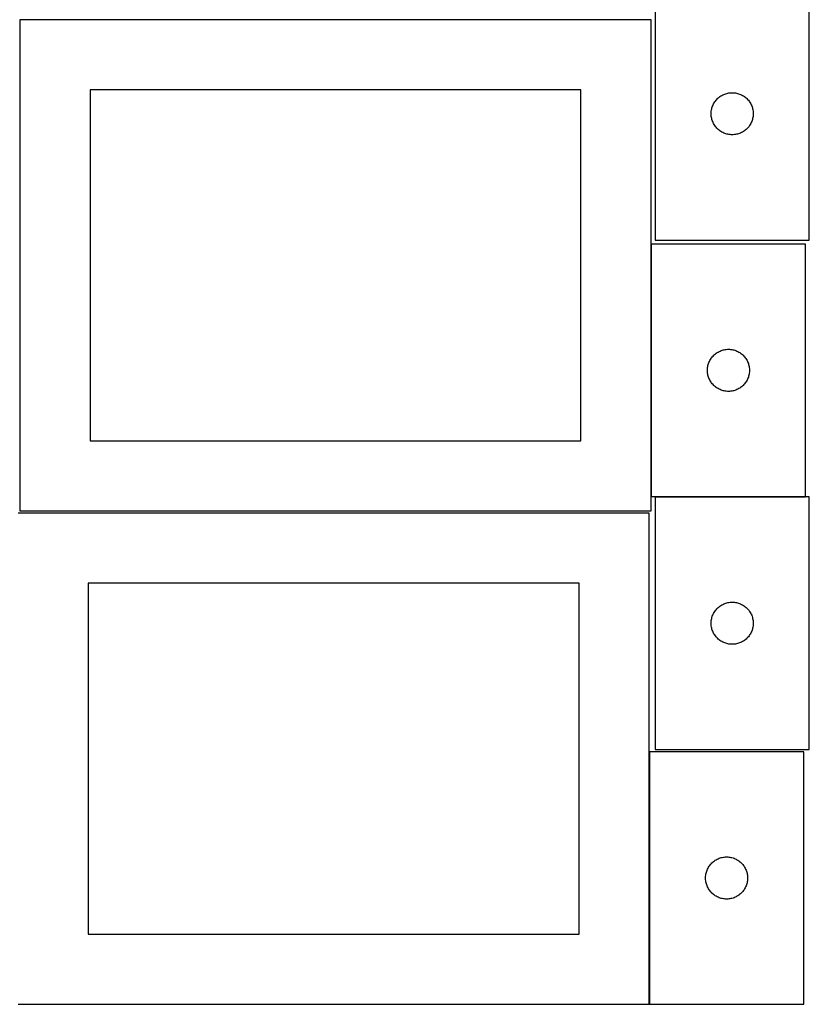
# Model space of a CAD drawing. Header units: millimetres. Extents: x 7 to 1493, y 8 to 2993.
# Tile 2 of 13: x 908 to 1471, y 8 to 709. Entities that reach past the tile are written whole.
import ezdxf

# ---------------------------------------------------------------- set-up
doc = ezdxf.new("R2010")
doc.units = ezdxf.units.MM
doc.layers.add('COMMON', color=5, linetype='CONTINUOUS', true_color=0x0000ff)
doc.layers.add('CUT', color=7, linetype='CONTINUOUS', true_color=0x000000)

msp = doc.modelspace()

# ---------------------------------------------------------------- linework, layer by layer
at = {"layer": 'COMMON'}
for p, q in [((908.149576, 709.374324), (908.149576, 359.374324)), ((1358.349577, 549.574343), (1358.349577, 369.574343)), ((1361.099119, 369.474342), (1468.449578, 369.474342)), ((1357.024737, 187.849544), (1357.024737, 7.849544))]:
    msp.add_line(p, q, dxfattribs=at)
at = {"layer": 'CUT'}
for p, q in [((1361.099119, 732.423841), (1361.099119, 552.423841)), ((1471.099119, 552.423841), (1471.099119, 732.423841)), ((1358.249577, 709.374324), (908.249577, 709.374324)), ((908.249577, 709.374324), (908.249577, 359.374324)), ((1358.249577, 359.374324), (1358.249577, 709.374324)), ((1308.249577, 659.374324), (958.249577, 659.374324)), ((958.249577, 659.374324), (958.249577, 409.374324)), ((1308.249577, 409.374324), (1308.249577, 659.374324)), ((1404.580912, 652.032739), (1405.090839, 652.612941)), ((1405.090839, 652.612941), (1405.629957, 653.166124)), ((1405.629957, 653.166124), (1406.196837, 653.69082)), ((1406.196837, 653.69082), (1406.789977, 654.185638)), ((1406.789977, 654.185638), (1407.407803, 654.649266)), ((1407.407803, 654.649266), (1408.048676, 655.080475)), ((1408.048676, 655.080475), (1408.710898, 655.47812)), ((1408.710898, 655.47812), (1409.392712, 655.841148)), ((1409.392712, 655.841148), (1410.092311, 656.168595)), ((1410.092311, 656.168595), (1410.807838, 656.459594)), ((1410.807838, 656.459594), (1411.537397, 656.713372)), ((1411.537397, 656.713372), (1412.279052, 656.929257)), ((1412.279052, 656.929257), (1413.030838, 657.106677)), ((1413.030838, 657.106677), (1413.79076, 657.24516)), ((1413.79076, 657.24516), (1414.556804, 657.344339)), ((1414.556804, 657.344339), (1415.326938, 657.403953)), ((1415.326938, 657.403953), (1416.099119, 657.423841)), ((1416.099119, 657.423841), (1416.8713, 657.403953)), ((1416.8713, 657.403953), (1417.641434, 657.344339)), ((1417.641434, 657.344339), (1418.407478, 657.24516)), ((1418.407478, 657.24516), (1419.1674, 657.106677)), ((1419.1674, 657.106677), (1419.919186, 656.929257)), ((1419.919186, 656.929257), (1420.660842, 656.713372)), ((1420.660842, 656.713372), (1421.3904, 656.459594)), ((1421.3904, 656.459594), (1422.105928, 656.168595)), ((1422.105928, 656.168595), (1422.805526, 655.841148)), ((1422.805526, 655.841148), (1423.48734, 655.47812)), ((1423.48734, 655.47812), (1424.149562, 655.080475)), ((1424.149562, 655.080475), (1424.790436, 654.649266)), ((1424.790436, 654.649266), (1425.408261, 654.185638)), ((1425.408261, 654.185638), (1426.001401, 653.69082)), ((1426.001401, 653.69082), (1426.568281, 653.166124)), ((1426.568281, 653.166124), (1427.1074, 652.612941)), ((1427.1074, 652.612941), (1427.617326, 652.032739)), ((1401.34215, 645.113053), (1401.500154, 645.869157)), ((1401.500154, 645.869157), (1401.696871, 646.616126)), ((1401.696871, 646.616126), (1401.931781, 647.351977)), ((1401.931781, 647.351977), (1402.20426, 648.07476)), ((1402.20426, 648.07476), (1402.513585, 648.782557)), ((1402.513585, 648.782557), (1402.858937, 649.473492)), ((1402.858937, 649.473492), (1403.2394, 650.145733)), ((1403.2394, 650.145733), (1403.653964, 650.797497)), ((1403.653964, 650.797497), (1404.10153, 651.427056)), ((1404.10153, 651.427056), (1404.580912, 652.032739)), ((1427.617326, 652.032739), (1428.096708, 651.427056)), ((1428.096708, 651.427056), (1428.544274, 650.797497)), ((1428.544274, 650.797497), (1428.958839, 650.145733)), ((1428.958839, 650.145733), (1429.339301, 649.473492)), ((1429.339301, 649.473492), (1429.684653, 648.782557)), ((1429.684653, 648.782557), (1429.993979, 648.07476)), ((1429.993979, 648.07476), (1430.266458, 647.351977)), ((1430.266458, 647.351977), (1430.501367, 646.616126)), ((1430.501367, 646.616126), (1430.698085, 645.869157)), ((1430.698085, 645.869157), (1430.856088, 645.113053)), ((1401.104092, 642.81006), (1401.143856, 643.581473)), ((1401.104092, 642.037623), (1401.104092, 642.81006)), ((1401.143856, 641.266209), (1401.104092, 642.037623)), ((1401.143856, 643.581473), (1401.223279, 644.349817)), ((1401.223279, 640.497866), (1401.143856, 641.266209)), ((1401.223279, 644.349817), (1401.34215, 645.113053)), ((1401.34215, 639.73463), (1401.223279, 640.497866)), ((1401.500154, 638.978525), (1401.34215, 639.73463)), ((1401.696871, 638.231557), (1401.500154, 638.978525)), ((1430.698085, 638.978525), (1430.501367, 638.231557)), ((1430.856088, 639.73463), (1430.698085, 638.978525)), ((1430.856088, 645.113053), (1430.974959, 644.349817)), ((1430.974959, 640.497866), (1430.856088, 639.73463)), ((1430.974959, 644.349817), (1431.054382, 643.581473)), ((1431.054382, 641.266209), (1430.974959, 640.497866)), ((1431.054382, 643.581473), (1431.094146, 642.81006)), ((1431.094146, 642.037623), (1431.054382, 641.266209)), ((1431.094146, 642.81006), (1431.094146, 642.037623)), ((1401.931781, 637.495706), (1401.696871, 638.231557)), ((1402.20426, 636.772923), (1401.931781, 637.495706)), ((1402.513585, 636.065125), (1402.20426, 636.772923)), ((1402.858937, 635.37419), (1402.513585, 636.065125)), ((1403.2394, 634.701949), (1402.858937, 635.37419)), ((1403.653964, 634.050185), (1403.2394, 634.701949)), ((1404.10153, 633.420627), (1403.653964, 634.050185)), ((1404.580912, 632.814944), (1404.10153, 633.420627)), ((1405.090839, 632.234741), (1404.580912, 632.814944)), ((1405.629957, 631.681558), (1405.090839, 632.234741)), ((1406.196837, 631.156862), (1405.629957, 631.681558)), ((1426.568281, 631.681558), (1426.001401, 631.156862)), ((1427.1074, 632.234741), (1426.568281, 631.681558)), ((1427.617326, 632.814944), (1427.1074, 632.234741)), ((1428.096708, 633.420627), (1427.617326, 632.814944)), ((1428.544274, 634.050185), (1428.096708, 633.420627)), ((1428.958839, 634.701949), (1428.544274, 634.050185)), ((1429.339301, 635.37419), (1428.958839, 634.701949)), ((1429.684653, 636.065125), (1429.339301, 635.37419)), ((1429.993979, 636.772923), (1429.684653, 636.065125)), ((1430.266458, 637.495706), (1429.993979, 636.772923)), ((1430.501367, 638.231557), (1430.266458, 637.495706)), ((1406.789977, 630.662044), (1406.196837, 631.156862)), ((1407.407803, 630.198416), (1406.789977, 630.662044)), ((1408.048676, 629.767208), (1407.407803, 630.198416)), ((1408.710898, 629.369563), (1408.048676, 629.767208)), ((1409.392712, 629.006535), (1408.710898, 629.369563)), ((1410.092311, 628.679088), (1409.392712, 629.006535)), ((1410.807838, 628.388089), (1410.092311, 628.679088)), ((1411.537397, 628.134311), (1410.807838, 628.388089)), ((1412.279052, 627.918425), (1411.537397, 628.134311)), ((1413.030838, 627.741006), (1412.279052, 627.918425)), ((1413.79076, 627.602523), (1413.030838, 627.741006)), ((1414.556804, 627.503343), (1413.79076, 627.602523)), ((1415.326938, 627.44373), (1414.556804, 627.503343)), ((1416.099119, 627.423841), (1415.326938, 627.44373)), ((1416.8713, 627.44373), (1416.099119, 627.423841)), ((1417.641434, 627.503343), (1416.8713, 627.44373)), ((1418.407478, 627.602523), (1417.641434, 627.503343)), ((1419.1674, 627.741006), (1418.407478, 627.602523)), ((1419.919186, 627.918425), (1419.1674, 627.741006)), ((1420.660842, 628.134311), (1419.919186, 627.918425)), ((1421.3904, 628.388089), (1420.660842, 628.134311)), ((1422.105928, 628.679088), (1421.3904, 628.388089)), ((1422.805526, 629.006535), (1422.105928, 628.679088)), ((1423.48734, 629.369563), (1422.805526, 629.006535)), ((1424.149562, 629.767208), (1423.48734, 629.369563)), ((1424.790436, 630.198416), (1424.149562, 629.767208)), ((1425.408261, 630.662044), (1424.790436, 630.198416)), ((1426.001401, 631.156862), (1425.408261, 630.662044)), ((1468.449578, 549.574343), (1358.449578, 549.574343)), ((1358.449578, 549.574343), (1358.449578, 369.574343)), ((1361.099119, 552.423841), (1471.099119, 552.423841)), ((1468.449578, 369.574343), (1468.449578, 549.574343)), ((1402.441297, 469.763443), (1402.980416, 470.316626)), ((1402.980416, 470.316626), (1403.547296, 470.841322)), ((1403.547296, 470.841322), (1404.140436, 471.33614)), ((1404.140436, 471.33614), (1404.758261, 471.799768)), ((1404.758261, 471.799768), (1405.399135, 472.230976)), ((1405.399135, 472.230976), (1406.061357, 472.628621)), ((1406.061357, 472.628621), (1406.743171, 472.991649)), ((1406.743171, 472.991649), (1407.442769, 473.319096)), ((1407.442769, 473.319096), (1408.158297, 473.610095)), ((1408.158297, 473.610095), (1408.887855, 473.863874)), ((1408.887855, 473.863874), (1409.629511, 474.079759)), ((1409.629511, 474.079759), (1410.381297, 474.257178)), ((1410.381297, 474.257178), (1411.141219, 474.395661)), ((1411.141219, 474.395661), (1411.907263, 474.494841)), ((1411.907263, 474.494841), (1412.677397, 474.554454)), ((1412.677397, 474.554454), (1413.449578, 474.574343)), ((1413.449578, 474.574343), (1414.221759, 474.554454)), ((1414.221759, 474.554454), (1414.991893, 474.494841)), ((1414.991893, 474.494841), (1415.757937, 474.395661)), ((1415.757937, 474.395661), (1416.517859, 474.257178)), ((1416.517859, 474.257178), (1417.269645, 474.079759)), ((1417.269645, 474.079759), (1418.0113, 473.863874)), ((1418.0113, 473.863874), (1418.740859, 473.610095)), ((1418.740859, 473.610095), (1419.456386, 473.319096)), ((1419.456386, 473.319096), (1420.155985, 472.991649)), ((1420.155985, 472.991649), (1420.837799, 472.628621)), ((1420.837799, 472.628621), (1421.500021, 472.230976)), ((1421.500021, 472.230976), (1422.140894, 471.799768)), ((1422.140894, 471.799768), (1422.75872, 471.33614)), ((1422.75872, 471.33614), (1423.35186, 470.841322)), ((1423.35186, 470.841322), (1423.91874, 470.316626)), ((1423.91874, 470.316626), (1424.457858, 469.763443)), ((1398.850612, 463.019659), (1399.04733, 463.766627)), ((1399.04733, 463.766627), (1399.282239, 464.502479)), ((1399.282239, 464.502479), (1399.554718, 465.225261)), ((1399.554718, 465.225261), (1399.864044, 465.933059)), ((1399.864044, 465.933059), (1400.209396, 466.623994)), ((1400.209396, 466.623994), (1400.589858, 467.296235)), ((1400.589858, 467.296235), (1401.004423, 467.947999)), ((1401.004423, 467.947999), (1401.451989, 468.577557)), ((1401.451989, 468.577557), (1401.931371, 469.18324)), ((1401.931371, 469.18324), (1402.441297, 469.763443)), ((1424.457858, 469.763443), (1424.967785, 469.18324)), ((1424.967785, 469.18324), (1425.447167, 468.577557)), ((1425.447167, 468.577557), (1425.894733, 467.947999)), ((1425.894733, 467.947999), (1426.309297, 467.296235)), ((1426.309297, 467.296235), (1426.68976, 466.623994)), ((1426.68976, 466.623994), (1427.035112, 465.933059)), ((1427.035112, 465.933059), (1427.344437, 465.225261)), ((1427.344437, 465.225261), (1427.616916, 464.502479)), ((1427.616916, 464.502479), (1427.851826, 463.766627)), ((1427.851826, 463.766627), (1428.048544, 463.019659)), ((1398.454551, 459.960562), (1398.494315, 460.731975)), ((1398.454551, 459.188124), (1398.454551, 459.960562)), ((1398.494315, 458.416711), (1398.454551, 459.188124)), ((1398.494315, 460.731975), (1398.573738, 461.500318)), ((1398.573738, 457.648367), (1398.494315, 458.416711)), ((1398.573738, 461.500318), (1398.692609, 462.263554)), ((1398.692609, 456.885131), (1398.573738, 457.648367)), ((1398.692609, 462.263554), (1398.850612, 463.019659)), ((1398.850612, 456.129027), (1398.692609, 456.885131)), ((1399.04733, 455.382058), (1398.850612, 456.129027)), ((1428.048544, 456.129027), (1427.851826, 455.382058)), ((1428.048544, 463.019659), (1428.206547, 462.263554)), ((1428.206547, 456.885131), (1428.048544, 456.129027)), ((1428.206547, 462.263554), (1428.325418, 461.500318)), ((1428.325418, 457.648367), (1428.206547, 456.885131)), ((1428.325418, 461.500318), (1428.404841, 460.731975)), ((1428.404841, 458.416711), (1428.325418, 457.648367)), ((1428.404841, 460.731975), (1428.444605, 459.960562)), ((1428.444605, 459.188124), (1428.404841, 458.416711)), ((1428.444605, 459.960562), (1428.444605, 459.188124)), ((1399.282239, 454.646207), (1399.04733, 455.382058)), ((1399.554718, 453.923424), (1399.282239, 454.646207)), ((1399.864044, 453.215627), (1399.554718, 453.923424)), ((1400.209396, 452.524692), (1399.864044, 453.215627)), ((1400.589858, 451.852451), (1400.209396, 452.524692)), ((1401.004423, 451.200687), (1400.589858, 451.852451)), ((1401.451989, 450.571129), (1401.004423, 451.200687)), ((1401.931371, 449.965445), (1401.451989, 450.571129)), ((1402.441297, 449.385243), (1401.931371, 449.965445)), ((1402.980416, 448.83206), (1402.441297, 449.385243)), ((1424.457858, 449.385243), (1423.91874, 448.83206)), ((1424.967785, 449.965445), (1424.457858, 449.385243)), ((1425.447167, 450.571129), (1424.967785, 449.965445)), ((1425.894733, 451.200687), (1425.447167, 450.571129)), ((1426.309297, 451.852451), (1425.894733, 451.200687)), ((1426.68976, 452.524692), (1426.309297, 451.852451)), ((1427.035112, 453.215627), (1426.68976, 452.524692)), ((1427.344437, 453.923424), (1427.035112, 453.215627)), ((1427.616916, 454.646207), (1427.344437, 453.923424)), ((1427.851826, 455.382058), (1427.616916, 454.646207)), ((1403.547296, 448.307364), (1402.980416, 448.83206)), ((1404.140436, 447.812546), (1403.547296, 448.307364)), ((1404.758261, 447.348918), (1404.140436, 447.812546)), ((1405.399135, 446.917709), (1404.758261, 447.348918)), ((1406.061357, 446.520064), (1405.399135, 446.917709)), ((1406.743171, 446.157037), (1406.061357, 446.520064)), ((1407.442769, 445.829589), (1406.743171, 446.157037)), ((1408.158297, 445.538591), (1407.442769, 445.829589)), ((1408.887855, 445.284812), (1408.158297, 445.538591)), ((1409.629511, 445.068927), (1408.887855, 445.284812)), ((1410.381297, 444.891508), (1409.629511, 445.068927)), ((1411.141219, 444.753024), (1410.381297, 444.891508)), ((1411.907263, 444.653845), (1411.141219, 444.753024)), ((1412.677397, 444.594231), (1411.907263, 444.653845)), ((1413.449578, 444.574343), (1412.677397, 444.594231)), ((1414.221759, 444.594231), (1413.449578, 444.574343)), ((1414.991893, 444.653845), (1414.221759, 444.594231)), ((1415.757937, 444.753024), (1414.991893, 444.653845)), ((1416.517859, 444.891508), (1415.757937, 444.753024)), ((1417.269645, 445.068927), (1416.517859, 444.891508)), ((1418.0113, 445.284812), (1417.269645, 445.068927)), ((1418.740859, 445.538591), (1418.0113, 445.284812)), ((1419.456386, 445.829589), (1418.740859, 445.538591)), ((1420.155985, 446.157037), (1419.456386, 445.829589)), ((1420.837799, 446.520064), (1420.155985, 446.157037)), ((1421.500021, 446.917709), (1420.837799, 446.520064)), ((1422.140894, 447.348918), (1421.500021, 446.917709)), ((1422.75872, 447.812546), (1422.140894, 447.348918)), ((1423.35186, 448.307364), (1422.75872, 447.812546)), ((1423.91874, 448.83206), (1423.35186, 448.307364)), ((958.249577, 409.374324), (1308.249577, 409.374324)), ((1358.449578, 369.574343), (1468.449578, 369.574343)), ((1471.099119, 369.374342), (1361.099119, 369.374342)), ((1361.099119, 369.374342), (1361.099119, 189.374342)), ((1471.099119, 189.374342), (1471.099119, 369.374342)), ((1356.924737, 357.849544), (906.924737, 357.849544)), ((908.249577, 359.374324), (1358.249577, 359.374324)), ((1356.924737, 7.849544), (1356.924737, 357.849544)), ((1306.924737, 307.849544), (956.924737, 307.849544)), ((956.924737, 307.849544), (956.924737, 57.849544)), ((1306.924737, 57.849544), (1306.924737, 307.849544)), ((1403.2394, 287.096234), (1403.653964, 287.747998)), ((1403.653964, 287.747998), (1404.10153, 288.377556)), ((1404.10153, 288.377556), (1404.580912, 288.983239)), ((1404.580912, 288.983239), (1405.090839, 289.563442)), ((1405.090839, 289.563442), (1405.629957, 290.116625)), ((1405.629957, 290.116625), (1406.196837, 290.641321)), ((1406.196837, 290.641321), (1406.789977, 291.136139)), ((1406.789977, 291.136139), (1407.407803, 291.599767)), ((1407.407803, 291.599767), (1408.048676, 292.030975)), ((1408.048676, 292.030975), (1408.710898, 292.42862)), ((1408.710898, 292.42862), (1409.392712, 292.791648)), ((1409.392712, 292.791648), (1410.092311, 293.119095)), ((1410.092311, 293.119095), (1410.807838, 293.410094)), ((1410.807838, 293.410094), (1411.537397, 293.663873)), ((1411.537397, 293.663873), (1412.279052, 293.879758)), ((1412.279052, 293.879758), (1413.030838, 294.057177)), ((1413.030838, 294.057177), (1413.79076, 294.19566)), ((1413.79076, 294.19566), (1414.556804, 294.29484)), ((1414.556804, 294.29484), (1415.326938, 294.354453)), ((1415.326938, 294.354453), (1416.099119, 294.374342)), ((1416.099119, 294.374342), (1416.8713, 294.354453)), ((1416.8713, 294.354453), (1417.641434, 294.29484)), ((1417.641434, 294.29484), (1418.407478, 294.19566)), ((1418.407478, 294.19566), (1419.1674, 294.057177)), ((1419.1674, 294.057177), (1419.919186, 293.879758)), ((1419.919186, 293.879758), (1420.660842, 293.663873)), ((1420.660842, 293.663873), (1421.3904, 293.410094)), ((1421.3904, 293.410094), (1422.105928, 293.119095)), ((1422.105928, 293.119095), (1422.805526, 292.791648)), ((1422.805526, 292.791648), (1423.48734, 292.42862)), ((1423.48734, 292.42862), (1424.149562, 292.030975)), ((1424.149562, 292.030975), (1424.790436, 291.599767)), ((1424.790436, 291.599767), (1425.408261, 291.136139)), ((1425.408261, 291.136139), (1426.001401, 290.641321)), ((1426.001401, 290.641321), (1426.568281, 290.116625)), ((1426.568281, 290.116625), (1427.1074, 289.563442)), ((1427.1074, 289.563442), (1427.617326, 288.983239)), ((1427.617326, 288.983239), (1428.096708, 288.377556)), ((1428.096708, 288.377556), (1428.544274, 287.747998)), ((1428.544274, 287.747998), (1428.958839, 287.096234)), ((1401.143856, 280.531974), (1401.223279, 281.300317)), ((1401.223279, 281.300317), (1401.34215, 282.063553)), ((1401.34215, 282.063553), (1401.500154, 282.819658)), ((1401.500154, 282.819658), (1401.696871, 283.566626)), ((1401.696871, 283.566626), (1401.931781, 284.302478)), ((1401.931781, 284.302478), (1402.20426, 285.02526)), ((1402.20426, 285.02526), (1402.513585, 285.733058)), ((1402.513585, 285.733058), (1402.858937, 286.423993)), ((1402.858937, 286.423993), (1403.2394, 287.096234)), ((1428.958839, 287.096234), (1429.339301, 286.423993)), ((1429.339301, 286.423993), (1429.684653, 285.733058)), ((1429.684653, 285.733058), (1429.993979, 285.02526)), ((1429.993979, 285.02526), (1430.266458, 284.302478)), ((1430.266458, 284.302478), (1430.501367, 283.566626)), ((1430.501367, 283.566626), (1430.698085, 282.819658)), ((1430.698085, 282.819658), (1430.856088, 282.063553)), ((1430.856088, 282.063553), (1430.974959, 281.300317)), ((1430.974959, 281.300317), (1431.054382, 280.531974)), ((1401.104092, 279.760561), (1401.143856, 280.531974)), ((1401.104092, 278.988123), (1401.104092, 279.760561)), ((1401.143856, 278.21671), (1401.104092, 278.988123)), ((1401.223279, 277.448366), (1401.143856, 278.21671)), ((1401.34215, 276.68513), (1401.223279, 277.448366)), ((1401.500154, 275.929026), (1401.34215, 276.68513)), ((1401.696871, 275.182057), (1401.500154, 275.929026)), ((1401.931781, 274.446206), (1401.696871, 275.182057)), ((1402.20426, 273.723423), (1401.931781, 274.446206)), ((1402.513585, 273.015626), (1402.20426, 273.723423)), ((1429.993979, 273.723423), (1429.684653, 273.015626)), ((1430.266458, 274.446206), (1429.993979, 273.723423)), ((1430.501367, 275.182057), (1430.266458, 274.446206)), ((1430.698085, 275.929026), (1430.501367, 275.182057)), ((1430.856088, 276.68513), (1430.698085, 275.929026)), ((1430.974959, 277.448366), (1430.856088, 276.68513)), ((1431.054382, 278.21671), (1430.974959, 277.448366)), ((1431.054382, 280.531974), (1431.094146, 279.760561)), ((1431.094146, 278.988123), (1431.054382, 278.21671)), ((1431.094146, 279.760561), (1431.094146, 278.988123)), ((1402.858937, 272.324691), (1402.513585, 273.015626)), ((1403.2394, 271.65245), (1402.858937, 272.324691)), ((1403.653964, 271.000686), (1403.2394, 271.65245)), ((1404.10153, 270.371128), (1403.653964, 271.000686)), ((1404.580912, 269.765444), (1404.10153, 270.371128)), ((1405.090839, 269.185242), (1404.580912, 269.765444)), ((1405.629957, 268.632059), (1405.090839, 269.185242)), ((1406.196837, 268.107363), (1405.629957, 268.632059)), ((1406.789977, 267.612545), (1406.196837, 268.107363)), ((1407.407803, 267.148917), (1406.789977, 267.612545)), ((1408.048676, 266.717708), (1407.407803, 267.148917)), ((1408.710898, 266.320063), (1408.048676, 266.717708)), ((1424.149562, 266.717708), (1423.48734, 266.320063)), ((1424.790436, 267.148917), (1424.149562, 266.717708)), ((1425.408261, 267.612545), (1424.790436, 267.148917)), ((1426.001401, 268.107363), (1425.408261, 267.612545)), ((1426.568281, 268.632059), (1426.001401, 268.107363)), ((1427.1074, 269.185242), (1426.568281, 268.632059)), ((1427.617326, 269.765444), (1427.1074, 269.185242)), ((1428.096708, 270.371128), (1427.617326, 269.765444)), ((1428.544274, 271.000686), (1428.096708, 270.371128)), ((1428.958839, 271.65245), (1428.544274, 271.000686)), ((1429.339301, 272.324691), (1428.958839, 271.65245)), ((1429.684653, 273.015626), (1429.339301, 272.324691)), ((1409.392712, 265.957036), (1408.710898, 266.320063)), ((1410.092311, 265.629588), (1409.392712, 265.957036)), ((1410.807838, 265.33859), (1410.092311, 265.629588)), ((1411.537397, 265.084811), (1410.807838, 265.33859)), ((1412.279052, 264.868926), (1411.537397, 265.084811)), ((1413.030838, 264.691507), (1412.279052, 264.868926)), ((1413.79076, 264.553023), (1413.030838, 264.691507)), ((1414.556804, 264.453844), (1413.79076, 264.553023)), ((1415.326938, 264.39423), (1414.556804, 264.453844)), ((1416.099119, 264.374342), (1415.326938, 264.39423)), ((1416.8713, 264.39423), (1416.099119, 264.374342)), ((1417.641434, 264.453844), (1416.8713, 264.39423)), ((1418.407478, 264.553023), (1417.641434, 264.453844)), ((1419.1674, 264.691507), (1418.407478, 264.553023)), ((1419.919186, 264.868926), (1419.1674, 264.691507)), ((1420.660842, 265.084811), (1419.919186, 264.868926)), ((1421.3904, 265.33859), (1420.660842, 265.084811)), ((1422.105928, 265.629588), (1421.3904, 265.33859)), ((1422.805526, 265.957036), (1422.105928, 265.629588)), ((1423.48734, 266.320063), (1422.805526, 265.957036)), ((1467.124738, 187.849544), (1357.124738, 187.849544)), ((1357.124738, 187.849544), (1357.124738, 7.849544)), ((1361.099119, 189.374342), (1471.099119, 189.374342)), ((1467.124738, 7.849544), (1467.124738, 187.849544)), ((1407.563015, 112.139074), (1408.304671, 112.354959)), ((1408.304671, 112.354959), (1409.056457, 112.532379)), ((1409.056457, 112.532379), (1409.816379, 112.670862)), ((1409.816379, 112.670862), (1410.582423, 112.770042)), ((1410.582423, 112.770042), (1411.352556, 112.829655)), ((1411.352556, 112.829655), (1412.124738, 112.849544)), ((1412.124738, 112.849544), (1412.896919, 112.829655)), ((1412.896919, 112.829655), (1413.667053, 112.770042)), ((1413.667053, 112.770042), (1414.433096, 112.670862)), ((1414.433096, 112.670862), (1415.193019, 112.532379)), ((1415.193019, 112.532379), (1415.944804, 112.354959)), ((1415.944804, 112.354959), (1416.68646, 112.139074)), ((1398.884556, 104.899195), (1399.265018, 105.571436)), ((1399.265018, 105.571436), (1399.679582, 106.223199)), ((1399.679582, 106.223199), (1400.127149, 106.852758)), ((1400.127149, 106.852758), (1400.606531, 107.458441)), ((1400.606531, 107.458441), (1401.116457, 108.038644)), ((1401.116457, 108.038644), (1401.655575, 108.591826)), ((1401.655575, 108.591826), (1402.222456, 109.116523)), ((1402.222456, 109.116523), (1402.815595, 109.611341)), ((1402.815595, 109.611341), (1403.433421, 110.074969)), ((1403.433421, 110.074969), (1404.074295, 110.506177)), ((1404.074295, 110.506177), (1404.736517, 110.903822)), ((1404.736517, 110.903822), (1405.418331, 111.26685)), ((1405.418331, 111.26685), (1406.117929, 111.594297)), ((1406.117929, 111.594297), (1406.833456, 111.885296)), ((1406.833456, 111.885296), (1407.563015, 112.139074)), ((1416.68646, 112.139074), (1417.416019, 111.885296)), ((1417.416019, 111.885296), (1418.131546, 111.594297)), ((1418.131546, 111.594297), (1418.831144, 111.26685)), ((1418.831144, 111.26685), (1419.512959, 110.903822)), ((1419.512959, 110.903822), (1420.175181, 110.506177)), ((1420.175181, 110.506177), (1420.816054, 110.074969)), ((1420.816054, 110.074969), (1421.43388, 109.611341)), ((1421.43388, 109.611341), (1422.027019, 109.116523)), ((1422.027019, 109.116523), (1422.5939, 108.591826)), ((1422.5939, 108.591826), (1423.133018, 108.038644)), ((1423.133018, 108.038644), (1423.642944, 107.458441)), ((1423.642944, 107.458441), (1424.122326, 106.852758)), ((1424.122326, 106.852758), (1424.569893, 106.223199)), ((1424.569893, 106.223199), (1424.984457, 105.571436)), ((1424.984457, 105.571436), (1425.36492, 104.899195)), ((1397.129711, 98.235762), (1397.169475, 99.007176)), ((1397.129711, 97.463325), (1397.129711, 98.235762)), ((1397.169475, 99.007176), (1397.248897, 99.775519)), ((1397.248897, 99.775519), (1397.367768, 100.538755)), ((1397.367768, 100.538755), (1397.525772, 101.29486)), ((1397.525772, 101.29486), (1397.722489, 102.041828)), ((1397.722489, 102.041828), (1397.957399, 102.777679)), ((1397.957399, 102.777679), (1398.229878, 103.500462)), ((1398.229878, 103.500462), (1398.539204, 104.208259)), ((1398.539204, 104.208259), (1398.884556, 104.899195)), ((1425.36492, 104.899195), (1425.710272, 104.208259)), ((1425.710272, 104.208259), (1426.019597, 103.500462)), ((1426.019597, 103.500462), (1426.292076, 102.777679)), ((1426.292076, 102.777679), (1426.526986, 102.041828)), ((1426.526986, 102.041828), (1426.723703, 101.29486)), ((1426.723703, 101.29486), (1426.881707, 100.538755)), ((1426.881707, 100.538755), (1427.000578, 99.775519)), ((1427.000578, 99.775519), (1427.08, 99.007176)), ((1427.08, 99.007176), (1427.119765, 98.235762)), ((1427.119765, 98.235762), (1427.119765, 97.463325)), ((1397.169475, 96.691912), (1397.129711, 97.463325)), ((1397.248897, 95.923568), (1397.169475, 96.691912)), ((1397.367768, 95.160332), (1397.248897, 95.923568)), ((1397.525772, 94.404227), (1397.367768, 95.160332)), ((1397.722489, 93.657259), (1397.525772, 94.404227)), ((1397.957399, 92.921408), (1397.722489, 93.657259)), ((1398.229878, 92.198625), (1397.957399, 92.921408)), ((1398.539204, 91.490828), (1398.229878, 92.198625)), ((1398.884556, 90.799892), (1398.539204, 91.490828)), ((1425.710272, 91.490828), (1425.36492, 90.799892)), ((1426.019597, 92.198625), (1425.710272, 91.490828)), ((1426.292076, 92.921408), (1426.019597, 92.198625)), ((1426.526986, 93.657259), (1426.292076, 92.921408)), ((1426.723703, 94.404227), (1426.526986, 93.657259)), ((1426.881707, 95.160332), (1426.723703, 94.404227)), ((1427.000578, 95.923568), (1426.881707, 95.160332)), ((1427.08, 96.691912), (1427.000578, 95.923568)), ((1427.119765, 97.463325), (1427.08, 96.691912)), ((1399.265018, 90.127652), (1398.884556, 90.799892)), ((1399.679582, 89.475888), (1399.265018, 90.127652)), ((1400.127149, 88.846329), (1399.679582, 89.475888)), ((1400.606531, 88.240646), (1400.127149, 88.846329)), ((1401.116457, 87.660444), (1400.606531, 88.240646)), ((1401.655575, 87.107261), (1401.116457, 87.660444)), ((1402.222456, 86.582565), (1401.655575, 87.107261)), ((1402.815595, 86.087746), (1402.222456, 86.582565)), ((1403.433421, 85.624119), (1402.815595, 86.087746)), ((1404.074295, 85.19291), (1403.433421, 85.624119)), ((1404.736517, 84.795265), (1404.074295, 85.19291)), ((1405.418331, 84.432237), (1404.736517, 84.795265)), ((1406.117929, 84.10479), (1405.418331, 84.432237)), ((1418.831144, 84.432237), (1418.131546, 84.10479)), ((1419.512959, 84.795265), (1418.831144, 84.432237)), ((1420.175181, 85.19291), (1419.512959, 84.795265)), ((1420.816054, 85.624119), (1420.175181, 85.19291)), ((1421.43388, 86.087746), (1420.816054, 85.624119)), ((1422.027019, 86.582565), (1421.43388, 86.087746)), ((1422.5939, 87.107261), (1422.027019, 86.582565)), ((1423.133018, 87.660444), (1422.5939, 87.107261)), ((1423.642944, 88.240646), (1423.133018, 87.660444)), ((1424.122326, 88.846329), (1423.642944, 88.240646)), ((1424.569893, 89.475888), (1424.122326, 88.846329)), ((1424.984457, 90.127652), (1424.569893, 89.475888)), ((1425.36492, 90.799892), (1424.984457, 90.127652)), ((1406.833456, 83.813791), (1406.117929, 84.10479)), ((1407.563015, 83.560013), (1406.833456, 83.813791)), ((1408.304671, 83.344128), (1407.563015, 83.560013)), ((1409.056457, 83.166708), (1408.304671, 83.344128)), ((1409.816379, 83.028225), (1409.056457, 83.166708)), ((1410.582423, 82.929045), (1409.816379, 83.028225)), ((1411.352556, 82.869432), (1410.582423, 82.929045)), ((1412.124738, 82.849544), (1411.352556, 82.869432)), ((1412.896919, 82.869432), (1412.124738, 82.849544)), ((1413.667053, 82.929045), (1412.896919, 82.869432)), ((1414.433096, 83.028225), (1413.667053, 82.929045)), ((1415.193019, 83.166708), (1414.433096, 83.028225)), ((1415.944804, 83.344128), (1415.193019, 83.166708)), ((1416.68646, 83.560013), (1415.944804, 83.344128)), ((1417.416019, 83.813791), (1416.68646, 83.560013)), ((1418.131546, 84.10479), (1417.416019, 83.813791)), ((956.924737, 57.849544), (1306.924737, 57.849544)), ((906.924737, 7.849544), (1356.924737, 7.849544)), ((1357.124738, 7.849544), (1467.124738, 7.849544))]:
    msp.add_line(p, q, dxfattribs=at)

doc.saveas('drawing.dxf')
